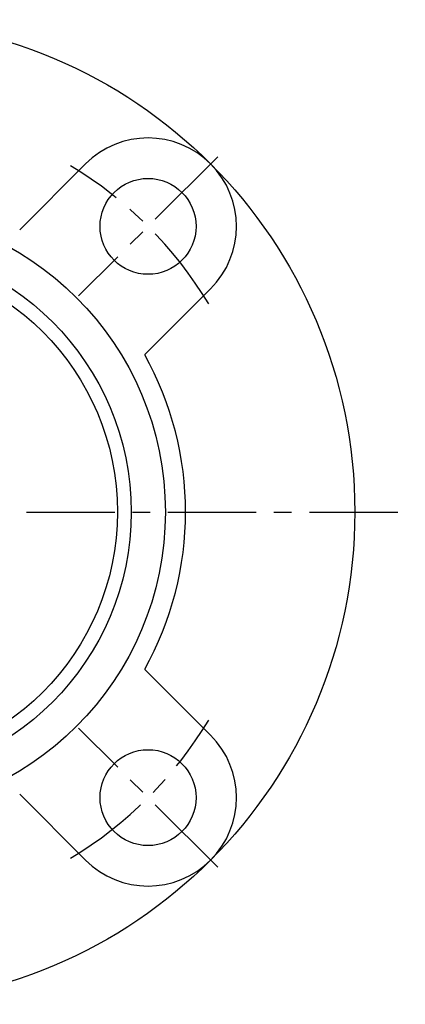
# Model space of a CAD drawing. Extents: x -108 to 250, y -107 to 250.
# Tile 10 of 12: x 31 to 108, y -97 to 98. Entities that reach past the tile are written whole.
import ezdxf

# ---------------------------------------------------------------- set-up
doc = ezdxf.new("R2010")
doc.units = 0
doc.header["$LTSCALE"] = 14
doc.linetypes.add('CENTER', pattern=[2, 1.25, -0.25, 0.25, -0.25])
doc.layers.get('0').update_dxf_attribs({"linetype": 'CONTINUOUS'})
doc.layers.add('CENTER', color=1, linetype='CENTER')

msp = doc.modelspace()

# ---------------------------------------------------------------- linework, layer by layer
for p, q in [((44.19, 68.94), (31.16, 55.9)), ((68.94, 44.19), (55.9, 31.16)), ((68.94, -44.19), (55.9, -31.16)), ((44.19, -68.94), (31.16, -55.9))]:
    msp.add_line(p, q)
for centre, radius in [((0, 0), 97.5), ((56.57, 56.57), 9.5), ((0, 0), 60), ((0, 0), 53.24), ((0, 0), 50.5), ((56.57, -56.57), 9.5)]:
    msp.add_circle(centre, radius)
for centre, radius, start, end in [((56.57, 56.57), 17.5, 315, 135), ((0, 0), 64, 330.8689, 29.1311), ((56.57, -56.57), 17.5, 225, 45)]:
    msp.add_arc(centre, radius, start, end)
at = {"layer": 'CENTER'}
for p, q in [((70.36, 70.36), (42.78, 42.78)), ((-107.5, 0), (107.5, 0)), ((70.36, -70.36), (42.78, -42.78))]:
    msp.add_line(p, q, dxfattribs=at)
for start, end in [(30.9993, 59.0007), (300.9993, 329.0007)]:
    msp.add_arc((0, 0), 80, start, end, dxfattribs=at)

doc.saveas('drawing.dxf')
